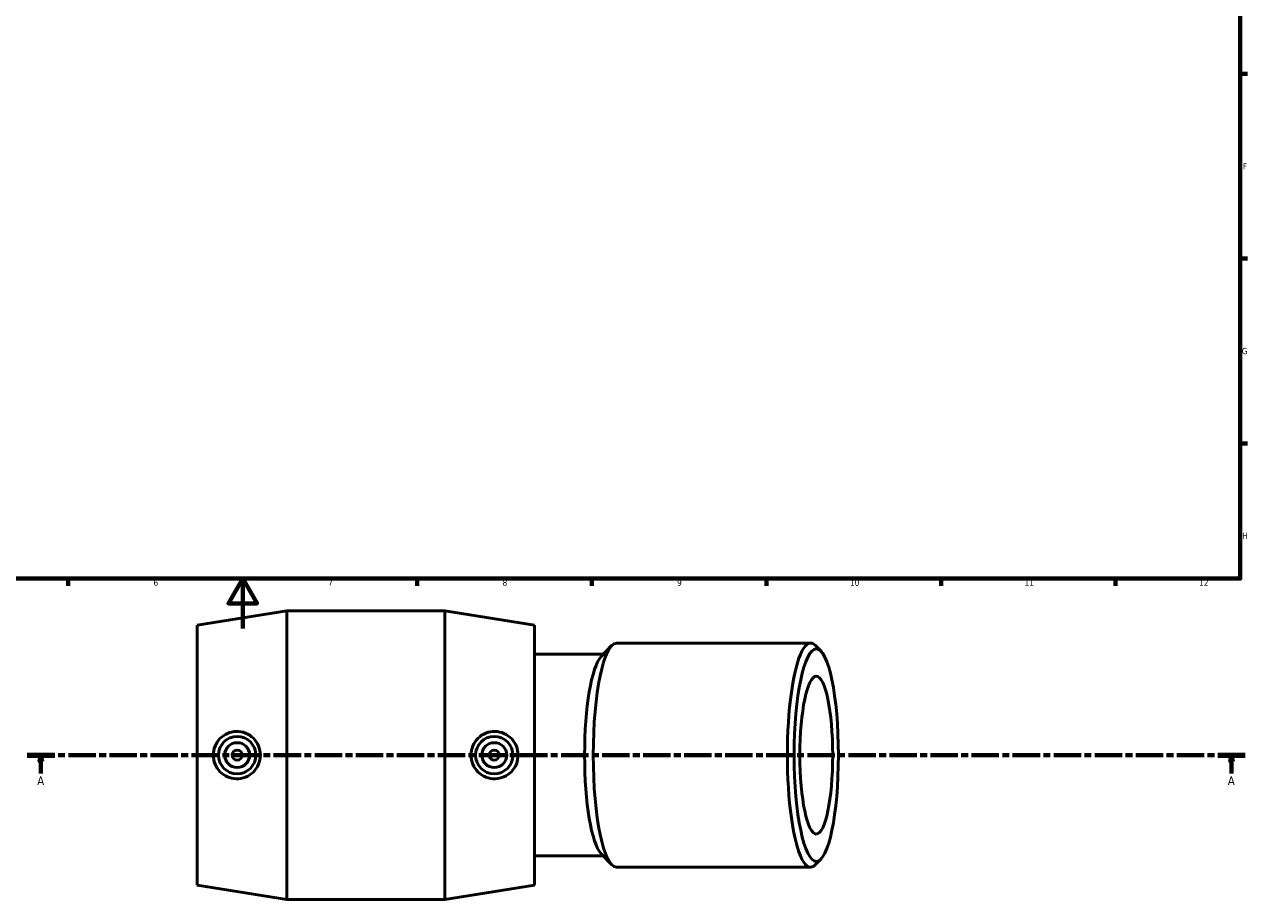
# Model space of a CAD drawing. Header units: millimetres. Extents: x -53 to 1252, y -109 to 1379.
# Tile 2 of 7: x 333 to 824, y -109 to 243. Entities that reach past the tile are written whole.
import ezdxf

# ---------------------------------------------------------------- set-up
doc = ezdxf.new("R2010")
doc.units = ezdxf.units.MM
doc.linetypes.add('CHAIN', pattern=[0.3543, 0.2362, -0.0295, 0.0591, -0.0295])
for name, color, linetype, lineweight in [('Border (ISO)', 7, 'Continuous', 70), ('Section Line (ISO)', 7, 'CHAIN', 70), ('Visible (ISO)', 7, 'Continuous', 50)]:
    doc.layers.add(name, color=color, linetype=linetype, lineweight=lineweight)
doc.styles.add('Label Text (ISO)', font='tahoma.ttf')
doc.styles.add('Note Text (ISO)', font='tahoma.ttf')

# ---------------------------------------------------------------- blocks, each defined once
blk = doc.blocks.new('Borders Default Border')
at = {"layer": 'Border (ISO)'}
for p, q in [((821, 222.75), (823.9, 222.75)), ((821, 148.5), (823.9, 148.5)), ((821, 74.25), (823.9, 74.25)), ((350.42, 20), (350.42, 17.1)), ((490.58, 20), (490.58, 17.1)), ((560.67, 20), (560.67, 17.1)), ((630.75, 20), (630.75, 17.1)), ((700.83, 20), (700.83, 17.1)), ((770.92, 20), (770.92, 17.1))]:
    blk.add_line(p, q, dxfattribs=at)
at = {"layer": 'Border (ISO)', "flags": 128}
for points in [[(20, 20), (20, 574), (821, 574), (821, 20), (20, 20)], [(420.5, 0), (420.5, 20), (414.73, 10), (426.27, 10), (420.5, 20)]]:
    blk.add_lwpolyline(points, dxfattribs=at)
at = {"layer": 'Border (ISO)', "color": 232, "true_color": 0xca0064, "char_height": 2.5, "attachment_point": 7, "style": 'Note Text (ISO)'}
for s, insert in [('F', (822, 184.38)), ('G', (821.61, 110.08)), ('H', (821.74, 35.88)), ('6', (384.66, 17.05)), ('7', (454.77, 17.1)), ('8', (524.81, 17.04)), ('9', (594.88, 17.05)), ('10', (664.29, 17.05)), ('11', (734.37, 17.1)), ('12', (804.46, 17.1))]:
    blk.add_mtext(s, dxfattribs=dict(at, insert=insert))
blk = doc.blocks.new('2dTransSection0')
at = {"layer": 'Section Line (ISO)', "linetype": 'CHAIN', "ltscale": 46.522331}
blk.add_line((334, -50.95), (822.89, -50.95), dxfattribs=at)
at = {"layer": 'Section Line (ISO)', "linetype": 'Continuous', "lineweight": 140}
for p, q in [((334, -50.95), (344.88, -50.95)), ((812, -50.95), (822.89, -50.95))]:
    blk.add_line(p, q, dxfattribs=at)
at = {"layer": 'Section Line (ISO)', "linetype": 'Continuous'}
for p, q in [((339.44, -50.95), (338.94, -53.45)), ((338.94, -53.45), (339.94, -53.45)), ((339.44, -53.45), (339.44, -50.95)), ((339.94, -53.45), (339.44, -50.95)), ((339.44, -58.33), (339.44, -53.45)), ((817.45, -50.95), (816.95, -53.45)), ((816.95, -53.45), (817.95, -53.45)), ((817.45, -53.45), (817.45, -50.95)), ((817.95, -53.45), (817.45, -50.95)), ((817.45, -58.33), (817.45, -53.45))]:
    blk.add_line(p, q, dxfattribs=at)
at = {"layer": 'Section Line (ISO)', "linetype": 'Continuous', "flags": 128}
for points in [[(339.94, -53.45), (339.44, -50.95), (338.94, -53.45), (339.94, -53.45)], [(817.95, -53.45), (817.45, -50.95), (816.95, -53.45), (817.95, -53.45)]]:
    blk.add_lwpolyline(points, dxfattribs=at)
at = {"layer": 'Section Line (ISO)'}
for points in [[(339.94, -53.45), (339.44, -50.95), (338.94, -53.45), (339.94, -53.45)], [(817.95, -53.45), (817.45, -50.95), (816.95, -53.45), (817.95, -53.45)]]:
    blk.add_solid(points, dxfattribs=at)
at = {"layer": 'Section Line (ISO)', "char_height": 3.5, "attachment_point": 7, "style": 'Label Text (ISO)'}
for insert in [(337.95, -62.95), (815.96, -62.95)]:
    blk.add_mtext('A', dxfattribs=dict(at, insert=insert))

msp = doc.modelspace()

# ---------------------------------------------------------------- linework, layer by layer
at = {"layer": 'Visible (ISO)'}
for p, q in [((402.124, 1.275), (438.124, 7.075)), ((438.124, -108.925), (438.124, 7.075)), ((438.124, 7.075), (501.574, 7.075)), ((501.574, -108.925), (501.574, 7.075)), ((537.574, 1.275), (501.574, 7.075)), ((402.124, -103.125), (402.124, 1.275)), ((537.574, -103.125), (537.574, 1.275)), ((564.368, -11.351), (568.571, -6.953)), ((648.498, -5.925), (570.56, -5.925)), ((652.654, -9.22), (650.487, -6.953)), ((565.253, -10.425), (537.574, -10.425)), ((565.253, -91.425), (537.574, -91.425)), ((564.368, -90.5), (568.571, -94.897)), ((652.654, -92.63), (650.487, -94.897)), ((648.498, -95.925), (570.56, -95.925)), ((402.124, -103.125), (438.124, -108.925)), ((537.574, -103.125), (501.574, -108.925)), ((438.124, -108.925), (501.574, -108.925))]:
    msp.add_line(p, q, dxfattribs=at)
for centre, radius in [((418.249, -50.925), 7.5), ((521.449, -50.925), 7.5), ((418.249, -50.925), 5), ((418.249, -50.925), 2), ((521.449, -50.925), 5), ((521.449, -50.925), 2)]:
    msp.add_circle(centre, radius, dxfattribs=at)
for centre, major_axis, start_param, end_param in [((648.498, -50.925), (0, 45), 6.0689947, 9.6389685), ((570.56, -50.925), (0, -45), 3.1415927, 6.2831853), ((566.158, -50.925), (0, -40.5), 3.3557832, 6.0689947)]:
    msp.add_ellipse(centre, major_axis=major_axis, ratio=0.2079117, start_param=start_param, end_param=end_param, dxfattribs=at)
for major_axis in [(0, -42.68), (0, -31.7)]:
    msp.add_ellipse((650.768, -50.925), major_axis=major_axis, ratio=0.2079117, dxfattribs=at)
for points, knots in [([(417.85, -60.438), (416.695, -60.405), (415.462, -60.143), (413.195, -59.144), (412.162, -58.407), (410.535, -56.723), (409.831, -55.663), (408.899, -53.35), (408.671, -52.097), (408.671, -49.753), (408.899, -48.5), (409.831, -46.187), (410.535, -45.127), (412.162, -43.443), (413.195, -42.706), (415.462, -41.707), (416.695, -41.445), (419.079, -41.378), (420.385, -41.598), (422.786, -42.554), (423.88, -43.29), (425.591, -44.99), (426.33, -46.059), (427.314, -48.419), (427.56, -49.71), (427.56, -52.141), (427.314, -53.431), (426.33, -55.791), (425.591, -56.86), (423.88, -58.56), (422.786, -59.297), (420.385, -60.253), (419.079, -60.472), (417.85, -60.438)], [0, 0, 0, 0, 0.3510098, 0.3510098, 0.7020195, 0.7020195, 1.0537193, 1.0537193, 1.4054192, 1.4054192, 1.757119, 1.757119, 2.1088188, 2.1088188, 2.4598285, 2.4598285, 2.8108383, 2.8108383, 3.1842894, 3.1842894, 3.5577405, 3.5577405, 3.9223928, 3.9223928, 4.287045, 4.287045, 4.6516973, 4.6516973, 5.0163496, 5.0163496, 5.3898007, 5.3898007, 5.7632518, 5.7632518, 5.7632518, 5.7632518]), ([(521.847, -60.438), (520.618, -60.472), (519.312, -60.253), (516.912, -59.297), (515.817, -58.56), (514.106, -56.86), (513.367, -55.791), (512.383, -53.431), (512.138, -52.141), (512.138, -49.71), (512.383, -48.419), (513.367, -46.059), (514.106, -44.99), (515.817, -43.29), (516.912, -42.554), (519.312, -41.598), (520.618, -41.378), (523.002, -41.445), (524.236, -41.707), (526.502, -42.706), (527.535, -43.443), (529.162, -45.127), (529.866, -46.187), (530.798, -48.5), (531.026, -49.753), (531.026, -52.097), (530.798, -53.35), (529.866, -55.663), (529.162, -56.723), (527.535, -58.407), (526.502, -59.144), (524.236, -60.143), (523.002, -60.405), (521.847, -60.438)], [0, 0, 0, 0, 0.3734511, 0.3734511, 0.7469022, 0.7469022, 1.1115545, 1.1115545, 1.4762067, 1.4762067, 1.840859, 1.840859, 2.2055113, 2.2055113, 2.5789624, 2.5789624, 2.9524134, 2.9524134, 3.3034232, 3.3034232, 3.654433, 3.654433, 4.0061328, 4.0061328, 4.3578326, 4.3578326, 4.7095324, 4.7095324, 5.0612322, 5.0612322, 5.412242, 5.412242, 5.7632518, 5.7632518, 5.7632518, 5.7632518])]:
    msp.add_open_spline(points, degree=3, knots=knots, dxfattribs=at)

# ---------------------------------------------------------------- block references
msp.add_blockref('Borders Default Border', (0, 0))
at = {"layer": 'Section Line (ISO)'}
msp.add_blockref('2dTransSection0', (0, 0), dxfattribs=at)

doc.saveas('drawing.dxf')
